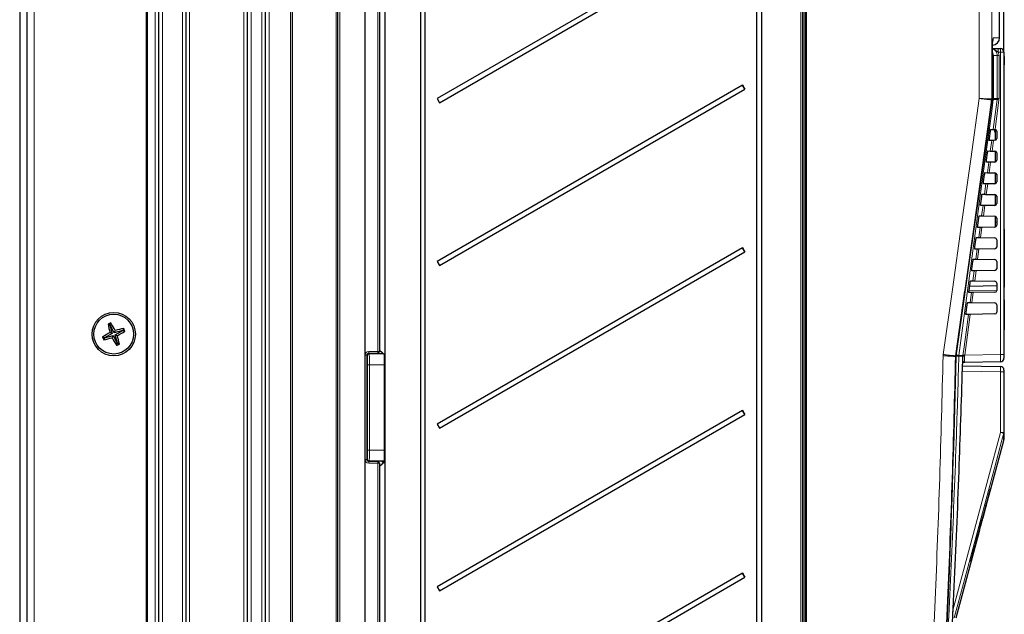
# Model space of a CAD drawing. Header units: millimetres. Extents: x 5 to 418, y 2 to 292.
# Tile 42 of 49: x 174 to 265, y 169 to 224. Entities that reach past the tile are written whole.
import ezdxf

# ---------------------------------------------------------------- set-up
doc = ezdxf.new("R2010")
doc.units = ezdxf.units.MM
doc.layers.add('SLD-0', color=7, linetype='Continuous')
doc.styles.add('SLDTEXTSTYLE0', font='TXT', dxfattribs={"width": 0.605})
doc.dimstyles.new('SLDDIMSTYLE0', dxfattribs={"dimtxt": 4.10931, "dimasz": 3.302, "dimexe": 0, "dimexo": 0.0625, "dimgap": 1.027327, "dimtad": 1, "dimlfac": 3, "dimrnd": 1e-09, "dimzin": 12, "dimdsep": 46, "dimtxsty": 'SLDTEXTSTYLE0', "dimsah": 1, "dimcen": 0.09, "dimadec": 0, "dimazin": 3, "dimtfac": 1, "dimtofl": 0, "dimtmove": 0, "dimatfit": 3, "dimfxl": 1, "dimfrac": 2, "dimtolj": 1, "dimtzin": 12, "dimarcsym": 0})

# ---------------------------------------------------------------- blocks, each defined once
blk = doc.blocks.new('_D_2')
at = {"layer": 'SLD-0', "color": 7}
for p, q in [((174.067, 250.884), (174.067, 265.083)), ((264.801, 220.818), (264.801, 265.083)), ((174.067, 264.083), (264.801, 264.083))]:
    blk.add_line(p, q, dxfattribs=at)
for points in [[(174.067, 264.083), (177.369, 263.575), (177.369, 264.591)], [(264.801, 264.083), (261.499, 264.591), (261.499, 263.575)]]:
    blk.add_solid(points, dxfattribs=at)
at = {"layer": 'SLD-0', "color": 7, "insert": (212.378, 269.54), "char_height": 4.2333, "attachment_point": 1, "style": 'SLDTEXTSTYLE0'}
blk.add_mtext('272,2', dxfattribs=at)

msp = doc.modelspace()

# ---------------------------------------------------------------- linework, layer by layer
at = {"color": 7, "linetype": 'Continuous', "lineweight": 18}
for p, q in [((175.4007, 125.8844), (175.4007, 250.8844)), ((203.5645, 243.8177), (203.5645, 133.151)), ((205.8978, 133.151), (205.8978, 243.8177)), ((205.9036, 243.8177), (205.9036, 133.151)), ((246.3993, 243.1513), (246.3993, 143.8176)), ((246.5013, 143.8176), (246.5013, 243.1513)), ((262.5275, 216.5327), (262.5275, 242.8669)), ((263.6713, 242.8669), (263.6713, 216.4978)), ((185.834, 238.8177), (185.834, 157.151)), ((186.5674, 157.151), (186.5674, 238.8177)), ((187.234, 157.151), (187.234, 238.8177)), ((189.0674, 157.151), (189.0674, 238.8177)), ((189.734, 157.151), (189.734, 238.8177)), ((194.734, 157.151), (194.734, 238.8177)), ((195.4007, 157.151), (195.4007, 238.8177)), ((196.4007, 157.151), (196.4007, 238.8177)), ((197.0674, 157.151), (197.0674, 238.8177)), ((199.2311, 238.8177), (199.2311, 157.8904)), ((203.2369, 157.8204), (203.2369, 238.8177)), ((246.0704, 142.8148), (246.0704, 239.359)), ((207.0703, 193.2211), (207.0703, 231.4976)), ((263.733, 216.4978), (263.733, 220.7803)), ((264.4732, 220.8177), (264.2798, 220.8177)), ((264.4732, 192.9282), (264.4732, 220.8177)), ((264.4732, 220.8177), (264.8007, 220.8177)), ((263.8251, 220.4844), (263.7343, 220.4844)), ((263.8251, 220.4844), (263.8251, 216.5288)), ((264.1857, 220.4844), (263.8251, 220.4844)), ((264.1857, 216.5288), (264.1857, 220.4844)), ((264.3494, 220.4844), (264.1857, 220.4844)), ((264.3494, 220.4844), (264.3494, 216.5288)), ((263.6649, 216.405), (263.6648, 216.405)), ((263.7265, 216.405), (263.6649, 216.405)), ((263.6713, 216.4978), (263.6713, 216.4978)), ((263.6713, 216.4978), (263.733, 216.4978)), ((263.7278, 216.4049), (263.7265, 216.405)), ((263.733, 216.4978), (263.7343, 216.4978)), ((263.8251, 216.5288), (263.7343, 216.5288)), ((263.8114, 213.69), (264.1798, 216.4404)), ((264.1798, 216.4404), (263.8192, 216.4404)), ((263.8251, 216.5288), (264.1857, 216.5288)), ((264.342, 216.4183), (263.9762, 213.687)), ((264.1798, 216.4404), (264.1857, 216.5288)), ((264.3494, 216.5288), (264.1857, 216.5288)), ((264.3494, 216.5288), (264.342, 216.4183)), ((263.5441, 211.6947), (263.6756, 212.6764)), ((263.8412, 212.6793), (263.7089, 211.6918)), ((263.2769, 209.6993), (263.4071, 210.6717)), ((263.5727, 210.6746), (263.4416, 209.6965)), ((263.0096, 207.704), (263.1386, 208.667)), ((263.3041, 208.6699), (263.1744, 207.7011)), ((262.7423, 205.7087), (262.87, 206.6623)), ((263.0356, 206.6652), (262.9071, 205.7058)), ((264.0007, 205.151), (264.134, 205.151)), ((262.475, 203.7133), (262.6015, 204.6576)), ((262.767, 204.6605), (262.6398, 203.7104)), ((264.834, 204.151), (264.8007, 204.151)), ((262.2077, 201.718), (262.333, 202.6529)), ((262.4985, 202.6558), (262.3725, 201.7151)), ((261.9404, 199.7227), (262.0644, 200.6482)), ((262.23, 200.6511), (262.1052, 199.7198)), ((261.5812, 198.8145), (264.134, 198.8499)), ((264.834, 199.4844), (264.8007, 199.4844)), ((261.6732, 197.7273), (261.7959, 198.6436)), ((261.9614, 198.6464), (261.8379, 197.7244)), ((264.834, 197.8074), (264.8007, 197.8074)), ((261.6929, 196.6418), (261.1878, 192.8709)), ((264.834, 195.2094), (264.8007, 195.2094)), ((205.9065, 183.2472), (205.9065, 192.8882)), ((206.0702, 192.8882), (205.9065, 192.8882)), ((206.0702, 192.8882), (206.0702, 183.2472)), ((206.0806, 192.8778), (206.0702, 192.8882)), ((206.1235, 192.8349), (206.0893, 192.8691)), ((206.2253, 193.045), (206.2253, 193.0311)), ((207.0674, 193.0545), (206.237, 193.0547)), ((206.237, 193.0547), (206.2455, 193.0462)), ((206.2399, 193.2214), (207.0703, 193.2211)), ((206.2575, 193.0342), (206.2902, 193.0015)), ((206.2902, 193.0015), (207.604, 193.0015)), ((207.0674, 193.047), (207.0674, 193.0545)), ((207.234, 193.2211), (207.0703, 193.2211)), ((259.1906, 192.8103), (259.2017, 192.9469)), ((260.3333, 192.7453), (260.3332, 192.7453)), ((260.4024, 192.7453), (260.3333, 192.7453)), ((260.3396, 192.8233), (260.3396, 192.8233)), ((260.3396, 192.8233), (260.4087, 192.8233)), ((260.4087, 192.8233), (260.4088, 192.8233)), ((260.6426, 192.7825), (260.6483, 192.8526)), ((261.0147, 192.7825), (260.6426, 192.7825)), ((260.6483, 192.8526), (261.0202, 192.8526)), ((261.0147, 192.7825), (261.0202, 192.8526)), ((261.0202, 192.8526), (261.0256, 192.893)), ((261.1823, 192.8386), (261.178, 192.7965)), ((261.1878, 192.8709), (261.1823, 192.8386)), ((261.1878, 192.8709), (264.4732, 192.9282)), ((264.8007, 192.9282), (264.4732, 192.9282)), ((206.1378, 184.1337), (206.1378, 192.0017)), ((206.1378, 192.0017), (206.3045, 192.0017)), ((206.3045, 192.0017), (207.6636, 192.0017)), ((206.3045, 192.0017), (206.3045, 184.1337)), ((207.734, 192.0017), (207.6636, 192.0017)), ((207.6636, 184.1337), (207.6636, 192.0017)), ((264.4732, 191.3397), (260.969, 191.4008)), ((264.4732, 185.7647), (264.4732, 191.3397)), ((264.8007, 191.3397), (264.4732, 191.3397)), ((264.4732, 185.7647), (264.8007, 185.7647)), ((206.1378, 184.1337), (206.3045, 184.1337)), ((206.3045, 184.1337), (207.6636, 184.1337)), ((207.734, 184.1337), (207.6636, 184.1337)), ((206.0702, 183.2472), (205.9065, 183.2472)), ((206.0702, 183.2472), (206.0806, 183.2576)), ((206.0893, 183.2663), (206.1235, 183.3005)), ((206.2253, 183.1043), (206.2253, 183.0904)), ((206.2455, 183.0892), (206.237, 183.0807)), ((206.237, 183.0807), (207.0674, 183.0809)), ((207.0703, 182.9143), (206.2399, 182.914)), ((206.2902, 183.1339), (206.2575, 183.1012)), ((206.2902, 183.1339), (207.6779, 183.1339)), ((207.0674, 183.0809), (207.0674, 183.0884)), ((207.0703, 144.6378), (207.0703, 182.9143)), ((207.234, 182.9143), (207.0703, 182.9143)), ((207.7064, 183.1054), (207.6779, 183.1339))]:
    msp.add_line(p, q, dxfattribs=at)
at = {"color": 7, "linetype": 'Continuous', "lineweight": 25}
for p, q in [((174.0674, 250.2177), (174.0674, 126.551)), ((174.734, 250.2177), (174.734, 126.551)), ((203.4007, 133.151), (203.4007, 243.8177)), ((246.5674, 243.1455), (246.5674, 143.8235)), ((264.3946, 222.1241), (264.3946, 242.8547)), ((185.734, 238.8844), (185.734, 157.051)), ((186.9007, 157.151), (186.9007, 238.8177)), ((189.4007, 157.151), (189.4007, 238.8177)), ((195.0674, 157.151), (195.0674, 238.8177)), ((196.734, 157.151), (196.734, 238.8177)), ((199.0674, 157.8904), (199.0674, 238.8177)), ((246.234, 239.359), (246.234, 142.8148)), ((207.734, 238.0845), (207.734, 132.9844)), ((211.0091, 238.3177), (211.0091, 138.3177)), ((211.45, 138.3177), (211.45, 238.3177)), ((242.0091, 144.9844), (242.0091, 238.3177)), ((242.45, 238.3177), (242.45, 144.9844)), ((240.6927, 232.7772), (212.5498, 216.5263)), ((212.7665, 216.151), (240.9093, 232.4019)), ((207.234, 231.4976), (207.234, 193.2211)), ((263.7343, 220.7803), (263.733, 220.7803)), ((263.7343, 216.4978), (263.7343, 220.7803)), ((264.2739, 221.151), (264.4674, 221.151)), ((264.8007, 220.8177), (264.8007, 192.9282)), ((264.834, 220.4164), (264.8007, 220.4164)), ((264.834, 220.0498), (264.8007, 220.0498)), ((264.834, 220.0164), (264.8007, 220.0164)), ((264.834, 220.4164), (264.834, 220.0498)), ((264.834, 220.0164), (264.834, 220.0498)), ((264.834, 220.0164), (264.834, 219.6498)), ((264.834, 219.6498), (264.8007, 219.6498)), ((264.834, 219.6482), (264.8007, 219.6482)), ((264.834, 219.6436), (264.8007, 219.6436)), ((240.6927, 217.7772), (212.5498, 201.5263)), ((212.7665, 201.151), (240.9093, 217.4019)), ((240.9093, 217.4019), (240.6927, 217.7772)), ((212.5498, 216.5263), (212.7665, 216.151)), ((263.4631, 212.851), (263.5525, 213.5177)), ((263.5849, 213.694), (263.8114, 213.69)), ((263.9257, 213.4787), (264.0007, 213.4787)), ((263.934, 213.6879), (263.934, 213.6512)), ((263.934, 213.6512), (264.0007, 213.6512)), ((263.934, 213.6512), (263.934, 213.6149)), ((263.934, 213.6149), (263.934, 213.5893)), ((263.934, 213.6149), (264.0007, 213.6149)), ((263.934, 213.5893), (264.0007, 213.5893)), ((263.934, 213.4815), (264.0007, 213.4815)), ((263.934, 213.4815), (263.934, 213.4814)), ((263.9703, 213.6872), (263.9762, 213.687)), ((264.0007, 213.6839), (264.0007, 212.6848)), ((264.134, 213.5206), (264.134, 212.8481)), ((263.6756, 212.6764), (263.4481, 212.6724)), ((263.8295, 212.6791), (263.8412, 212.6793)), ((263.9703, 212.6815), (263.8412, 212.6793)), ((263.1949, 210.851), (263.2843, 211.5177)), ((263.3176, 211.6986), (263.5441, 211.6947)), ((263.7089, 211.6918), (263.6973, 211.692)), ((263.7089, 211.6918), (263.9703, 211.6872)), ((264.0007, 211.6839), (264.0007, 210.6848)), ((264.134, 211.5206), (264.134, 210.8481)), ((263.4071, 210.6717), (263.1795, 210.6677)), ((263.561, 210.6744), (263.5727, 210.6746)), ((263.9703, 210.6815), (263.5727, 210.6746)), ((263.0503, 209.7033), (263.2769, 209.6993)), ((263.4416, 209.6965), (263.43, 209.6967)), ((263.4416, 209.6965), (263.9703, 209.6872)), ((264.0007, 209.6839), (264.0007, 208.6848)), ((262.9267, 208.851), (263.0161, 209.5177)), ((264.134, 209.5206), (264.134, 208.8481)), ((263.1386, 208.667), (262.9109, 208.663)), ((263.2925, 208.6697), (263.3041, 208.6699)), ((263.9703, 208.6815), (263.3041, 208.6699)), ((262.6586, 206.851), (262.748, 207.5177)), ((262.783, 207.7079), (263.0096, 207.704)), ((263.1744, 207.7011), (263.1627, 207.7013)), ((263.1744, 207.7011), (263.9703, 207.6872)), ((264.0007, 207.6839), (264.0007, 206.6848)), ((264.134, 207.5206), (264.134, 206.8481)), ((262.87, 206.6623), (262.6424, 206.6583)), ((263.0239, 206.665), (263.0356, 206.6652)), ((263.9703, 206.6815), (263.0356, 206.6652)), ((262.3904, 204.851), (262.4798, 205.5177)), ((262.5157, 205.7126), (262.7423, 205.7087)), ((262.9071, 205.7058), (262.8955, 205.706)), ((262.9071, 205.7058), (263.9703, 205.6872)), ((264.0007, 205.6839), (264.0007, 205.151)), ((264.0007, 205.151), (264.0007, 204.6848)), ((264.134, 205.5206), (264.134, 204.8481)), ((262.6015, 204.6576), (262.3738, 204.6536)), ((262.7554, 204.6603), (262.767, 204.6605)), ((263.9703, 204.6815), (262.767, 204.6605)), ((264.834, 204.4844), (264.8007, 204.4844)), ((264.834, 204.4844), (264.834, 204.151)), ((262.1222, 202.851), (262.2116, 203.5177)), ((262.2484, 203.7173), (262.475, 203.7133)), ((262.6398, 203.7104), (262.6282, 203.7107)), ((262.6398, 203.7104), (263.9703, 203.6872)), ((264.134, 203.5206), (264.134, 202.8481)), ((264.834, 204.151), (264.834, 199.4844)), ((240.6927, 202.7772), (212.5498, 186.5263)), ((240.9093, 202.4019), (240.6927, 202.7772)), ((262.333, 202.6529), (262.1052, 202.649)), ((262.4868, 202.6556), (262.4985, 202.6558)), ((263.9703, 202.6815), (262.4985, 202.6558)), ((212.5498, 201.5263), (212.7665, 201.151)), ((212.7665, 186.151), (240.9093, 202.4019)), ((261.854, 200.851), (261.9434, 201.5177)), ((261.9811, 201.7219), (262.2077, 201.718)), ((262.3725, 201.7151), (262.3609, 201.7153)), ((262.3725, 201.7151), (263.9703, 201.6872)), ((264.134, 201.5206), (264.134, 200.8481)), ((262.0644, 200.6482), (261.8367, 200.6443)), ((262.2183, 200.6509), (262.23, 200.6511)), ((263.9703, 200.6815), (262.23, 200.6511)), ((261.7137, 199.7266), (261.9404, 199.7227)), ((262.1052, 199.7198), (262.0936, 199.72)), ((262.1052, 199.7198), (263.9703, 199.6872)), ((261.5858, 198.851), (261.6752, 199.5177)), ((264.134, 199.2558), (261.6343, 199.2121)), ((264.134, 199.5206), (264.134, 198.8481)), ((264.834, 199.151), (264.8007, 199.151)), ((264.834, 199.4844), (264.834, 199.151)), ((261.7959, 198.6436), (261.5681, 198.6396)), ((263.9703, 198.6815), (261.9614, 198.6464)), ((264.834, 197.9658), (264.834, 197.8074)), ((261.3176, 196.851), (261.407, 197.5177)), ((261.4464, 197.7313), (261.6732, 197.7273)), ((261.8379, 197.7244), (263.9703, 197.6872)), ((264.134, 197.5206), (264.134, 196.8481)), ((264.834, 197.8074), (264.834, 195.2094)), ((261.5274, 196.6389), (261.2995, 196.6349)), ((263.9703, 196.6815), (261.6929, 196.6418)), ((182.386, 195.6553), (182.2104, 195.7424)), ((182.404, 195.6626), (182.386, 195.6553)), ((182.386, 195.6553), (182.5995, 194.8749)), ((182.404, 195.6626), (182.4702, 195.8472)), ((182.7913, 194.9522), (182.404, 195.6626)), ((183.5717, 195.1657), (182.7913, 194.9522)), ((182.7913, 194.9522), (182.8776, 195.155)), ((183.5717, 195.1657), (183.6588, 195.3414)), ((183.5789, 195.1477), (183.5717, 195.1657)), ((264.834, 194.7344), (264.834, 195.2094)), ((181.8891, 194.4877), (181.7046, 194.5539)), ((181.8964, 194.4697), (181.8093, 194.294)), ((182.5995, 194.8749), (181.8891, 194.4877)), ((181.8891, 194.4877), (181.8964, 194.4697)), ((181.8964, 194.4697), (182.6768, 194.6832)), ((182.5995, 194.8749), (182.3967, 194.9612)), ((182.6768, 194.6832), (182.5905, 194.4804)), ((182.6768, 194.6832), (183.0641, 193.9728)), ((182.8685, 194.7605), (183.5789, 195.1477)), ((182.8685, 194.7605), (183.0714, 194.6742)), ((183.0821, 193.9801), (182.8685, 194.7605)), ((183.5789, 195.1477), (183.7635, 195.0815)), ((264.834, 194.7344), (264.8007, 194.7344)), ((264.834, 194.4677), (264.8007, 194.4677)), ((264.834, 193.7344), (264.834, 194.4677)), ((183.0641, 193.9728), (182.9979, 193.7882)), ((183.0641, 193.9728), (183.0821, 193.9801)), ((183.0821, 193.9801), (183.2577, 193.893)), ((264.834, 193.7344), (264.8007, 193.7344)), ((264.834, 193.725), (264.8007, 193.725)), ((206.0893, 192.8691), (206.0893, 192.9281)), ((206.2455, 193.0462), (207.0674, 193.047)), ((206.2575, 193.0342), (207.4283, 193.0332)), ((207.734, 192.8924), (207.234, 193.3119)), ((207.234, 193.2211), (207.234, 193.2166)), ((260.4024, 192.7453), (260.4024, 192.7453)), ((260.4088, 192.8233), (260.4044, 192.8234)), ((264.8007, 192.9282), (264.8007, 192.595)), ((260.9858, 191.9005), (264.4732, 191.8396)), ((264.4732, 192.2617), (261.1845, 192.2043)), ((264.8007, 191.5063), (264.8007, 191.3397)), ((264.8007, 191.3397), (264.8007, 185.7647)), ((240.6927, 187.7772), (212.5498, 171.5263)), ((212.7665, 171.151), (240.9093, 187.4019)), ((240.9093, 187.4019), (240.6927, 187.7772)), ((212.5498, 186.5263), (212.7665, 186.151)), ((263.5944, 180.5533), (264.7895, 185.0135)), ((206.0893, 183.2107), (206.0893, 183.2663)), ((207.0674, 183.0884), (206.2455, 183.0892)), ((207.4283, 183.1022), (206.2575, 183.1012)), ((207.234, 182.6568), (207.734, 183.0763)), ((207.234, 182.9188), (207.234, 182.9143)), ((207.234, 182.9143), (207.234, 144.6378)), ((263.2878, 179.4421), (263.5831, 180.5533)), ((263.5944, 180.5533), (263.5641, 180.5533)), ((262.8844, 177.9037), (263.2966, 179.4421)), ((263.2618, 179.4421), (263.2895, 179.4421)), ((263.2895, 179.4421), (263.2966, 179.4421)), ((262.8426, 177.9037), (262.874, 177.9037)), ((262.8844, 177.9037), (262.874, 177.9037)), ((262.5997, 177.0136), (262.6361, 177.0136)), ((260.4093, 168.6666), (262.5867, 176.7926)), ((262.5394, 176.7926), (262.5735, 176.7926)), ((262.5735, 176.7926), (262.5867, 176.7926)), ((261.7449, 173.8866), (261.786, 173.8866)), ((240.6927, 172.7772), (212.5498, 156.5263)), ((240.9093, 172.4019), (240.6927, 172.7772)), ((212.7665, 156.151), (240.9093, 172.4019)), ((212.5498, 171.5263), (212.7665, 171.151))]:
    msp.add_line(p, q, dxfattribs=at)
at = {"color": 7, "linetype": 'Continuous', "lineweight": 18, "flags": 128}
for points in [[(259.2017, 192.9469), (260.0473, 198.9433), (260.8928, 204.9398), (261.7384, 210.9363), (262.5275, 216.5327)], [(263.6649, 216.405), (263.3456, 214.1407), (262.0424, 204.8988), (261.1883, 198.8417), (261.1797, 198.781), (260.3396, 192.8233)], [(260.4088, 192.8233), (260.5891, 194.1048), (261.3321, 199.3861), (262.5325, 207.9186), (263.3324, 213.6041), (263.7265, 216.405)], [(263.8192, 216.4404), (263.6416, 215.1189), (262.9311, 209.8333), (260.6483, 192.8526)], [(261.0256, 192.893), (261.0698, 193.2234), (261.2469, 194.5449), (261.5274, 196.6389)], [(260.0461, 169.2627), (262.1972, 177.2807), (264.4732, 185.7647)], [(264.7892, 185.6784), (264.6164, 185.0345), (263.9255, 182.4589), (261.1616, 172.1567), (260.2253, 168.6666)], [(207.734, 183.1436), (207.7104, 183.1371), (207.6779, 183.1339)]]:
    msp.add_lwpolyline(points, dxfattribs=at)
at = {"color": 7, "linetype": 'Continuous', "lineweight": 25, "flags": 128}
msp.add_lwpolyline([(260.41, 192.8226), (260.8064, 195.6405), (263.7278, 216.4049)], dxfattribs=at)
at = {"color": 7, "linetype": 'Continuous', "lineweight": 25}
for radius in [2, 1.8333]:
    msp.add_circle((182.734, 194.8177), radius, dxfattribs=at)
for centre, radius, start, end in [((263.7279, 222.125), 0.6667, 271.000002, 0.691425), ((264.4674, 220.8177), 0.3333, 0, 90), ((256.0942, 226.4177), 17.6597, 209.293054, 210.698955), ((263.0676, 216.4978), 0.6667, 351.991614, 0), ((263.9674, 213.5206), 0.1667, 0, 86.968828), ((263.9674, 212.8481), 0.1667, 271, 0), ((263.9674, 211.5206), 0.1667, 0, 89), ((263.9674, 210.8481), 0.1667, 271, 0), ((263.9674, 209.5206), 0.1667, 0, 89), ((263.9674, 208.8481), 0.1667, 271, 0), ((263.9674, 207.5206), 0.1667, 0, 89), ((263.9674, 206.8481), 0.1667, 271, 0), ((263.9674, 205.5206), 0.1667, 0, 89), ((263.9674, 204.8481), 0.1667, 271, 0), ((263.9674, 203.5206), 0.1667, 0, 89), ((256.0942, 211.4177), 17.6597, 209.293054, 210.698955), ((263.9674, 202.8481), 0.1667, 271, 0), ((263.9674, 201.5206), 0.1667, 0, 89), ((263.9674, 200.8481), 0.1667, 271, 0), ((263.9674, 199.5206), 0.1667, 0, 89), ((263.9674, 198.8481), 0.1667, 271, 0), ((263.9674, 197.5206), 0.1667, 0, 89), ((263.9674, 196.8481), 0.1667, 271, 0), ((189.6223, 177.7248), 19.4826, 111.536843, 112.360715), ((200.3385, 199.6541), 18.5453, 192.176512, 194.657965), ((166.6952, 186.0963), 18.5453, 29.239593, 31.721045), ((187.5704, 177.2133), 18.5453, 102.176512, 104.657965), ((165.6411, 187.9295), 19.4826, 21.536843, 22.360715), ((191.4554, 178.7789), 18.5453, 119.239593, 121.721045), ((199.827, 201.7059), 19.4826, 201.536843, 202.360715), ((177.8976, 212.4221), 18.5453, 282.176512, 284.657965), ((198.7729, 203.5391), 18.5453, 209.239593, 211.721045), ((174.0127, 210.8565), 18.5453, 299.239593, 301.721045), ((165.1296, 189.9813), 18.5453, 12.176512, 14.657965), ((175.8458, 211.9106), 19.4826, 291.536843, 292.360715), ((261.0702, 192.7304), 0.668, 172.001044, 178.718493), ((264.4674, 192.595), 0.3333, 271, 0), ((264.4674, 191.5063), 0.3333, 0, 89), ((256.0942, 196.4177), 17.6597, 209.293054, 210.698955), ((256.0942, 181.4177), 17.6597, 209.293054, 210.698955)]:
    msp.add_arc(centre, radius, start, end, dxfattribs=at)
at = {"color": 7, "linetype": 'Continuous', "lineweight": 18}
for centre, radius, start, end in [((263.1469, 222.1148), 0.6676, 337.377845, 0.005653), ((263.1576, 220.4844), 0.6675, 359.997283, 28.671251), ((259.5005, 220.901), 4.78, 359.001369, 2.998326), ((259.6939, 220.901), 4.78, 359.001369, 2.998326), ((263.0032, 216.498), 0.6681, 351.99588, 359.977913), ((263.0032, 216.4978), 0.6681, 352.017367, 0.000101), ((263.065, 216.4978), 0.668, 352.014426, 0.000093), ((263.4302, 214.264), 2.2109, 79.864751, 82.131287), ((263.1574, 216.5288), 0.6677, 352.391247, 0.000043), ((266.8186, 235.1974), 18.9417, 261.992152, 262.487305), ((206.2902, 192.8348), 0.1667, 90.020437, 179.979563), ((203.7521, 193.1814), 2.4881, 357.08066, 0.91934), ((204.5825, 193.1812), 2.4881, 357.08066, 0.91934), ((207.0674, 193.2211), 0.1667, 269.995637, 359.995636), ((261.0012, 192.7302), 0.6681, 171.992411, 178.706424), ((261.0013, 192.7305), 0.6681, 172.017453, 178.73211), ((261.0702, 192.7305), 0.668, 172.014164, 178.731579), ((259.4169, 156.3193), 36.4837, 88.074846, 88.448228), ((259.4748, 185.7425), 7.2064, 80.628214, 82.412918), ((261.1306, 192.3896), 0.4096, 83.360958, 106.441355), ((261.0183, 191.8895), 0.9631, 80.199666, 89.887917), ((263.667, 211.6697), 18.9616, 261.99229, 262.486916), ((260.9325, 192.3473), 0.1499, 297.766201, 327.942017), ((259.5083, 166.9595), 19.4495, 74.245502, 75.210382), ((264.4726, 185.7647), 0.3281, 344.751835, 359.998279), ((206.2902, 183.3006), 0.1667, 180.020437, 269.979563), ((203.7521, 182.954), 2.4881, 359.08066, 2.91934), ((204.5825, 182.9542), 2.4881, 359.08066, 2.91934), ((207.0674, 182.9143), 0.1667, 0.004364, 90.004363)]:
    msp.add_arc(centre, radius, start, end, dxfattribs=at)
for centre, major_axis, ratio, start_param, end_param in [((206.24, 192.888), (0.2837, -0.1754), 0.999319, 2.1244316, 3.6949233), ((206.2371, 192.888), (0.1382, -0.0936), 0.9983616, 2.1659046, 3.7363963), ((206.1233, 192.0017), (0, 0.8333), 0.0174551, 4.712389, 6.265732), ((206.2899, 192.0017), (0, 1), 0.0145459, 4.712389, 6.265732), ((207.7151, 192.8633), (-0.0966, 0.3191), 0.9989017, 0.4755883, 0.7426122), ((207.6782, 192.0017), (0, 1), 0.0145459, 0.3431161, 1.5707963), ((264.4674, 192.9283), (-0.0058, 0.6667), 0.0087242, 3.1416688, 4.7121605), ((264.4674, 191.3396), (0.0058, 0.5), 0.0116328, 4.7126259, 6.2831176), ((206.1233, 184.1337), (0, 0.8333), 0.0174551, 3.1590459, 4.712389), ((206.2899, 184.1337), (0, 1), 0.0145459, 3.1590459, 4.712389), ((207.6782, 184.1337), (0, 1), 0.0145459, 1.5707963, 3.1241394), ((206.24, 183.2474), (0.2837, 0.1754), 0.999319, 2.588262, 4.1587537), ((206.2371, 183.2474), (0.1382, 0.0936), 0.9983616, 2.546789, 4.1172807), ((207.7151, 183.2721), (0.0966, 0.3191), 0.9989017, 2.3989805, 3.0706551)]:
    msp.add_ellipse(centre, major_axis=major_axis, ratio=ratio, start_param=start_param, end_param=end_param, dxfattribs=at)
at = {"color": 7, "linetype": 'Continuous', "lineweight": 25}
for centre, major_axis, ratio, start_param, end_param in [((206.2455, 192.8795), (0.0483, 0.1596), 0.9989017, 0.2944934, 0.4159124), ((206.2575, 192.8675), (0.1493, -0.0747), 0.9984763, 2.0343096, 2.2281894), ((207.0674, 193.2136), (0.1078, 0.1273), 0.9990731, 3.8447172, 3.8970771), ((207.0674, 193.2166), (0, 0.1696), 0.9826973, 3.1939525, 4.712389), ((206.2575, 183.2679), (0.1493, 0.0747), 0.9984763, 4.0549959, 4.2488757), ((206.2455, 183.2559), (-0.0483, 0.1596), 0.9989017, 2.7256803, 2.8470992), ((207.0674, 182.9218), (-0.1078, 0.1273), 0.9990731, 5.5277009, 5.5800607), ((207.0674, 182.9188), (0, 0.1696), 0.9826973, 4.712389, 6.2308254), ((-35.1993, 11843.1756), (0, 12199.5212), 0.0834692, 3.4375045, 3.4393727), ((-35.1993, 11208.089), (0, 11568.4016), 0.0854681, 3.4478278, 3.4482687), ((-35.1993, 12046.394), (0, 12407.6095), 0.0823932, 3.4363486, 3.4371537)]:
    msp.add_ellipse(centre, major_axis=major_axis, ratio=ratio, start_param=start_param, end_param=end_param, dxfattribs=at)
at = {"color": 7, "linetype": 'Continuous', "lineweight": 18}
for points, knots in [([(263.733, 220.7803), (263.7339, 220.9302), (263.7358, 221.2301), (263.7502, 221.6298), (263.7711, 221.9317), (263.7939, 222.0918), (263.8087, 222.1083), (263.8145, 222.1149)], [0, 0, 0, 0, 0.2143773, 0.4288365, 0.6436168, 0.8587325, 1, 1, 1, 1]), ([(263.8145, 222.1149), (263.9464, 222.1172), (264.2104, 222.1218), (264.3986, 222.125), (264.3601, 222.1244), (264.3469, 222.1241)], [0, 0, 0, 0, 0.3963849, 0.7929847, 1, 1, 1, 1]), ([(264.1857, 220.4844), (264.1784, 220.5594), (264.1638, 220.7095), (264.0481, 220.9067), (263.9012, 221.0482), (263.7836, 221.089), (263.7371, 221.1051)], [0, 0, 0, 0, 0.2734707, 0.5469764, 0.8207023, 1, 1, 1, 1]), ([(264.2798, 220.8177), (264.2372, 220.8439), (264.1269, 220.912), (263.9636, 221.0387), (263.8131, 221.0883), (263.7373, 221.1132)], [0, 0, 0, 0, 0.2376451, 0.6161219, 1, 1, 1, 1]), ([(264.2798, 220.8177), (264.2877, 220.7986), (264.3314, 220.6932), (264.3413, 220.5783), (264.3494, 220.4844)], [0, 0, 0, 0, 0.181685, 1, 1, 1, 1]), ([(263.6648, 216.405), (263.6435, 216.4076), (263.6009, 216.4128), (263.3792, 216.438), (263.069, 216.4727), (262.7698, 216.5059), (262.5864, 216.5262), (262.5323, 216.5322), (262.5275, 216.5327)], [0, 0, 0, 0, 0.2263011, 0.4524796, 0.6788062, 0.9055524, 0.9916511, 1, 1, 1, 1]), ([(262.5275, 216.5327), (262.5323, 216.5326), (262.5867, 216.531), (262.7712, 216.5254), (263.0721, 216.5163), (263.384, 216.5068), (263.607, 216.4999), (263.6499, 216.4985), (263.6713, 216.4978)], [0, 0, 0, 0, 0.0083489, 0.0944476, 0.3211938, 0.5475204, 0.7736989, 1, 1, 1, 1]), ([(256.9847, 144.0053), (257.0706, 145.2863), (257.4076, 150.3093), (257.9252, 159.0793), (258.4715, 170.3178), (258.9063, 181.5618), (259.0959, 189.0607), (259.1906, 192.8103)], [0, 0, 0, 0, 0.07883163, 0.30911085, 0.53941582, 0.76969503, 1, 1, 1, 1]), ([(260.3332, 192.7453), (260.2384, 188.9985), (260.0488, 181.5045), (259.6139, 170.2617), (259.0674, 159.0171), (258.5492, 150.2374), (258.2118, 145.2085), (258.1257, 143.9262)], [0, 0, 0, 0, 0.230063, 0.4601517, 0.6906156, 0.9211052, 1, 1, 1, 1]), ([(260.6426, 192.7825), (260.6302, 192.3382), (260.5682, 190.1168), (260.2737, 180.7878), (259.6991, 167.478), (258.9647, 155.9583), (258.6827, 151.5358)], [0, 0, 0, 0, 0.03228756, 0.16143818, 0.67806661, 1, 1, 1, 1]), ([(259.1906, 192.8103), (259.3311, 192.8072), (259.6002, 192.8012), (259.8203, 192.7963), (259.9256, 192.7939)], [0, 0, 0, 0, 0.5216905, 1, 1, 1, 1]), ([(259.2017, 192.9469), (259.3409, 192.9272), (259.6075, 192.8895), (259.8255, 192.8584), (259.9297, 192.8435)], [0, 0, 0, 0, 0.5219047, 1, 1, 1, 1]), ([(259.9256, 192.7939), (259.9257, 192.7977), (259.926, 192.806), (259.9269, 192.8188), (259.9281, 192.8315), (259.9292, 192.8398), (259.9297, 192.8435)], [0, 0, 0, 0, 0.2273798, 0.4999743, 0.7723051, 1, 1, 1, 1]), ([(260.3332, 192.7453), (260.3117, 192.7481), (260.2686, 192.7535), (260.0932, 192.7743), (259.9616, 192.7897), (259.9256, 192.7939)], [0, 0, 0, 0, 0.4204437, 0.8411371, 1, 1, 1, 1]), ([(259.9297, 192.8435), (259.9659, 192.8418), (260.0982, 192.8354), (260.2746, 192.8267), (260.3179, 192.8245), (260.3396, 192.8233)], [0, 0, 0, 0, 0.1588056, 0.5795279, 1, 1, 1, 1]), ([(261.178, 192.7965), (261.1759, 192.7229), (261.1716, 192.5758), (261.1706, 192.3902), (261.1737, 192.259), (261.1793, 192.2085), (261.1834, 192.2051), (261.1845, 192.2043)], [0, 0, 0, 0, 0.2308041, 0.461566, 0.6921519, 0.9228561, 1, 1, 1, 1]), ([(261.0088, 192.3008), (261.0109, 192.3021), (261.019, 192.3074), (261.0422, 192.2847), (261.0595, 192.2678)], [0, 0, 0, 0, 0.2492605, 1, 1, 1, 1]), ([(261.0595, 192.2678), (261.0781, 192.2508), (261.1129, 192.2189), (261.1554, 192.2056), (261.1781, 192.2043), (261.1828, 192.2043), (261.1841, 192.2043), (261.1845, 192.2043)], [0, 0, 0, 0, 0.4756077, 0.8917214, 0.9704577, 0.9926212, 1, 1, 1, 1])]:
    msp.add_open_spline(points, degree=3, knots=knots, dxfattribs=at)
at = {"color": 7, "linetype": 'Continuous', "lineweight": 25}
for points, knots in [([(263.7347, 220.7802), (263.735, 220.8825), (263.7356, 221.1056), (263.7441, 221.4254), (263.7569, 221.6924), (263.7702, 221.8598), (263.7801, 221.9298), (263.7802, 221.9297), (263.7743, 221.9005), (263.7626, 221.8707), (263.7585, 221.8605)], [0, 0, 0, 0, 0.1675878, 0.3655073, 0.5619172, 0.7270775, 0.8514336, 0.9258629, 0.9747065, 1, 1, 1, 1]), ([(263.7382, 221.151), (263.7535, 221.151), (263.8309, 221.151), (264.0096, 221.151), (264.1893, 221.151), (264.2739, 221.151)], [0, 0, 0, 0, 0.11493272, 0.5832872, 1, 1, 1, 1]), ([(263.5525, 213.5177), (263.5536, 213.5255), (263.5573, 213.5532), (263.5643, 213.5997), (263.5727, 213.6484), (263.5797, 213.682), (263.5834, 213.6933), (263.5847, 213.6939), (263.5849, 213.694)], [0, 0, 0, 0, 0.0850535, 0.30199052, 0.51961151, 0.73676938, 0.95223374, 1, 1, 1, 1]), ([(263.8114, 213.69), (263.8139, 213.69), (263.8188, 213.6899), (263.8491, 213.6893), (263.8925, 213.6886), (263.9358, 213.6878), (263.9624, 213.6874), (263.9703, 213.6872)], [0, 0, 0, 0, 0.225254, 0.4504807, 0.6764687, 0.9039241, 1, 1, 1, 1]), ([(263.934, 213.583), (263.934, 213.5781), (263.934, 213.5582), (263.934, 213.5269), (263.934, 213.4943), (263.934, 213.4857), (263.934, 213.4815)], [0, 0, 0, 0, 0.1133479, 0.4582864, 0.7292816, 1, 1, 1, 1]), ([(263.4481, 212.6724), (263.4477, 212.6727), (263.4465, 212.6737), (263.4462, 212.6883), (263.4485, 212.7237), (263.4534, 212.7734), (263.4588, 212.8185), (263.4623, 212.8446), (263.4631, 212.851)], [0, 0, 0, 0, 0.08198317, 0.29414664, 0.50565107, 0.71755185, 0.93103295, 1, 1, 1, 1]), ([(263.8412, 212.6793), (263.8221, 212.6789), (263.784, 212.6783), (263.7336, 212.6774), (263.6962, 212.6767), (263.6786, 212.6764), (263.6764, 212.6764), (263.6756, 212.6764)], [0, 0, 0, 0, 0.2249122, 0.4498651, 0.6736204, 0.8949376, 1, 1, 1, 1]), ([(263.2843, 211.5177), (263.2855, 211.526), (263.2894, 211.5548), (263.2966, 211.6027), (263.3052, 211.6526), (263.3124, 211.6868), (263.3161, 211.698), (263.3174, 211.6985), (263.3176, 211.6986)], [0, 0, 0, 0, 0.08853685, 0.30549419, 0.52312074, 0.74026227, 0.95569578, 1, 1, 1, 1]), ([(263.5441, 211.6947), (263.5466, 211.6946), (263.5515, 211.6945), (263.5818, 211.694), (263.6252, 211.6932), (263.6704, 211.6925), (263.699, 211.692), (263.7089, 211.6918)], [0, 0, 0, 0, 0.2200079, 0.4399891, 0.6607138, 0.8828719, 1, 1, 1, 1]), ([(263.1795, 210.6677), (263.1791, 210.668), (263.1779, 210.6692), (263.1776, 210.6844), (263.18, 210.7211), (263.1851, 210.7722), (263.1906, 210.8183), (263.1941, 210.8448), (263.1949, 210.851)], [0, 0, 0, 0, 0.0853594, 0.2975052, 0.5090059, 0.7209231, 0.9344343, 1, 1, 1, 1]), ([(263.5727, 210.6746), (263.5536, 210.6742), (263.5154, 210.6736), (263.4651, 210.6727), (263.4277, 210.672), (263.4101, 210.6717), (263.4078, 210.6717), (263.4071, 210.6717)], [0, 0, 0, 0, 0.2249182, 0.4498771, 0.6736383, 0.8949613, 1, 1, 1, 1]), ([(263.0161, 209.5177), (263.0173, 209.5266), (263.0214, 209.5564), (263.0289, 209.6058), (263.0376, 209.6567), (263.045, 209.6915), (263.0488, 209.7027), (263.0501, 209.7032), (263.0503, 209.7033)], [0, 0, 0, 0, 0.0918409, 0.3088174, 0.5264491, 0.7435751, 0.9589796, 1, 1, 1, 1]), ([(263.2769, 209.6993), (263.2793, 209.6993), (263.2842, 209.6992), (263.3145, 209.6987), (263.3579, 209.6979), (263.4031, 209.6971), (263.4318, 209.6966), (263.4416, 209.6965)], [0, 0, 0, 0, 0.2200138, 0.4400009, 0.6607316, 0.8828958, 1, 1, 1, 1]), ([(262.9109, 208.663), (262.9106, 208.6634), (262.9093, 208.6646), (262.909, 208.6806), (262.9115, 208.7185), (262.9167, 208.7711), (262.9224, 208.8181), (262.9259, 208.845), (262.9267, 208.851)], [0, 0, 0, 0, 0.0885636, 0.30069314, 0.51219071, 0.72412396, 0.93766393, 1, 1, 1, 1]), ([(263.3041, 208.6699), (263.285, 208.6695), (263.2469, 208.6689), (263.1965, 208.668), (263.1592, 208.6673), (263.1416, 208.667), (263.1393, 208.667), (263.1386, 208.667)], [0, 0, 0, 0, 0.2249241, 0.449889, 0.6736562, 0.8949851, 1, 1, 1, 1]), ([(262.748, 207.5177), (262.7492, 207.5271), (262.7535, 207.558), (262.7611, 207.6089), (262.7701, 207.6609), (262.7777, 207.6963), (262.7815, 207.7074), (262.7828, 207.7079), (262.783, 207.7079)], [0, 0, 0, 0, 0.0949792, 0.3119739, 0.5296104, 0.7467217, 0.9620986, 1, 1, 1, 1]), ([(263.0096, 207.704), (263.012, 207.704), (263.0169, 207.7039), (263.0472, 207.7033), (263.0907, 207.7026), (263.1359, 207.7018), (263.1645, 207.7013), (263.1744, 207.7011)], [0, 0, 0, 0, 0.2200197, 0.4400127, 0.6607494, 0.8829196, 1, 1, 1, 1]), ([(262.6424, 206.6583), (262.642, 206.6587), (262.6406, 206.66), (262.6403, 206.6768), (262.643, 206.7158), (262.6484, 206.77), (262.6542, 206.8179), (262.6578, 206.8451), (262.6586, 206.851)], [0, 0, 0, 0, 0.0916086, 0.3037232, 0.5152183, 0.7271671, 0.9407346, 1, 1, 1, 1]), ([(263.0356, 206.6652), (263.0165, 206.6649), (262.9784, 206.6642), (262.928, 206.6633), (262.8906, 206.6627), (262.873, 206.6624), (262.8708, 206.6623), (262.87, 206.6623)], [0, 0, 0, 0, 0.2249301, 0.449901, 0.6736741, 0.8950089, 1, 1, 1, 1]), ([(262.4798, 205.5177), (262.4811, 205.5277), (262.4855, 205.5596), (262.4934, 205.6119), (262.5026, 205.665), (262.5103, 205.701), (262.5142, 205.7121), (262.5155, 205.7126), (262.5157, 205.7126)], [0, 0, 0, 0, 0.097964, 0.3149759, 0.5326169, 0.7497141, 0.965065, 1, 1, 1, 1]), ([(262.7423, 205.7087), (262.7448, 205.7086), (262.7497, 205.7085), (262.7799, 205.708), (262.8234, 205.7072), (262.8686, 205.7065), (262.8972, 205.706), (262.9071, 205.7058)], [0, 0, 0, 0, 0.2200256, 0.4400245, 0.6607672, 0.8829435, 1, 1, 1, 1]), ([(262.3738, 204.6536), (262.3734, 204.6541), (262.372, 204.6555), (262.3717, 204.673), (262.3745, 204.7132), (262.3801, 204.7688), (262.386, 204.8177), (262.3896, 204.8453), (262.3904, 204.851)], [0, 0, 0, 0, 0.0945061, 0.3066068, 0.5181, 0.730064, 0.9436579, 1, 1, 1, 1]), ([(262.767, 204.6605), (262.748, 204.6602), (262.7098, 204.6595), (262.6595, 204.6586), (262.6221, 204.658), (262.6045, 204.6577), (262.6022, 204.6576), (262.6015, 204.6576)], [0, 0, 0, 0, 0.2249361, 0.4499129, 0.673692, 0.8950327, 1, 1, 1, 1]), ([(262.2116, 203.5177), (262.213, 203.5282), (262.2175, 203.5612), (262.2257, 203.615), (262.2351, 203.6691), (262.2429, 203.7058), (262.2468, 203.7168), (262.2482, 203.7172), (262.2484, 203.7173)], [0, 0, 0, 0, 0.1008064, 0.3178345, 0.5354797, 0.7525636, 0.9678898, 1, 1, 1, 1]), ([(262.475, 203.7133), (262.4775, 203.7133), (262.4824, 203.7132), (262.5127, 203.7127), (262.5561, 203.7119), (262.6013, 203.7111), (262.6299, 203.7106), (262.6398, 203.7104)], [0, 0, 0, 0, 0.2200315, 0.4400364, 0.6607851, 0.8829674, 1, 1, 1, 1]), ([(262.1052, 202.649), (262.1048, 202.6494), (262.1034, 202.6509), (262.1031, 202.6692), (262.106, 202.7106), (262.1117, 202.7677), (262.1177, 202.8174), (262.1215, 202.8454), (262.1222, 202.851)], [0, 0, 0, 0, 0.09726656, 0.30935445, 0.52084616, 0.73282487, 0.94644412, 1, 1, 1, 1]), ([(262.4985, 202.6558), (262.4794, 202.6555), (262.4413, 202.6548), (262.3909, 202.6539), (262.3535, 202.6533), (262.336, 202.653), (262.3337, 202.6529), (262.333, 202.6529)], [0, 0, 0, 0, 0.2249421, 0.449925, 0.67371, 0.8950566, 1, 1, 1, 1]), ([(261.9434, 201.5177), (261.9449, 201.5287), (261.9496, 201.5628), (261.958, 201.618), (261.9676, 201.6733), (261.9756, 201.7105), (261.9795, 201.7215), (261.9809, 201.7219), (261.9811, 201.7219)], [0, 0, 0, 0, 0.1035163, 0.3205598, 0.538209, 0.7552801, 0.970583, 1, 1, 1, 1]), ([(262.2077, 201.718), (262.2102, 201.7179), (262.2151, 201.7179), (262.2454, 201.7173), (262.2888, 201.7166), (262.334, 201.7158), (262.3626, 201.7153), (262.3725, 201.7151)], [0, 0, 0, 0, 0.2200375, 0.4400482, 0.660803, 0.8829914, 1, 1, 1, 1]), ([(261.8367, 200.6443), (261.8362, 200.6448), (261.8347, 200.6463), (261.8345, 200.6654), (261.8375, 200.708), (261.8434, 200.7665), (261.8495, 200.8172), (261.8533, 200.8456), (261.854, 200.851)], [0, 0, 0, 0, 0.0998996, 0.3119756, 0.5234662, 0.7354592, 0.9491028, 1, 1, 1, 1]), ([(262.23, 200.6511), (262.2109, 200.6508), (262.1727, 200.6501), (262.1224, 200.6493), (262.085, 200.6486), (262.0674, 200.6483), (262.0652, 200.6483), (262.0644, 200.6482)], [0, 0, 0, 0, 0.2249481, 0.449937, 0.673728, 0.8950805, 1, 1, 1, 1]), ([(261.6752, 199.5177), (261.6768, 199.5293), (261.6816, 199.5644), (261.6902, 199.6211), (261.7001, 199.6774), (261.7082, 199.7152), (261.7122, 199.7262), (261.7136, 199.7266), (261.7137, 199.7266)], [0, 0, 0, 0, 0.1061028, 0.323161, 0.5408139, 0.7578729, 0.9731535, 1, 1, 1, 1]), ([(261.9404, 199.7227), (261.9429, 199.7226), (261.9478, 199.7225), (261.9781, 199.722), (262.0216, 199.7212), (262.0667, 199.7205), (262.0953, 199.72), (262.1052, 199.7198)], [0, 0, 0, 0, 0.2200434, 0.4400601, 0.6608209, 0.8830154, 1, 1, 1, 1]), ([(261.5681, 198.6396), (261.5676, 198.6401), (261.5661, 198.6418), (261.5659, 198.6616), (261.569, 198.7054), (261.5751, 198.7654), (261.5813, 198.817), (261.5851, 198.8457), (261.5858, 198.851)], [0, 0, 0, 0, 0.1024138, 0.3144788, 0.5259687, 0.7379756, 0.9516424, 1, 1, 1, 1]), ([(261.9614, 198.6464), (261.9424, 198.6461), (261.9042, 198.6454), (261.8538, 198.6446), (261.8165, 198.6439), (261.7989, 198.6436), (261.7966, 198.6436), (261.7959, 198.6436)], [0, 0, 0, 0, 0.22495414, 0.44994902, 0.67374603, 0.89510441, 1, 1, 1, 1]), ([(261.407, 197.5177), (261.4087, 197.5298), (261.4137, 197.566), (261.4225, 197.6241), (261.4325, 197.6815), (261.4409, 197.72), (261.4449, 197.7309), (261.4463, 197.7312), (261.4464, 197.7313)], [0, 0, 0, 0, 0.1085743, 0.3256464, 0.5433028, 0.7603502, 0.9756098, 1, 1, 1, 1]), ([(261.6732, 197.7273), (261.6756, 197.7273), (261.6805, 197.7272), (261.7108, 197.7267), (261.7543, 197.7259), (261.7995, 197.7251), (261.8281, 197.7246), (261.8379, 197.7244)], [0, 0, 0, 0, 0.2200494, 0.440072, 0.6608389, 0.8830395, 1, 1, 1, 1]), ([(261.2995, 196.6349), (261.299, 196.6355), (261.2975, 196.6372), (261.2973, 196.6578), (261.3005, 196.7027), (261.3067, 196.7643), (261.3131, 196.8168), (261.317, 196.8459), (261.3176, 196.851)], [0, 0, 0, 0, 0.1048171, 0.3168719, 0.5283614, 0.7403818, 0.9540709, 1, 1, 1, 1]), ([(261.6929, 196.6418), (261.6738, 196.6414), (261.6357, 196.6408), (261.5853, 196.6399), (261.5479, 196.6392), (261.5304, 196.6389), (261.5281, 196.6389), (261.5274, 196.6389)], [0, 0, 0, 0, 0.2249602, 0.4499611, 0.6737641, 0.8951284, 1, 1, 1, 1]), ([(206.0806, 192.8778), (206.0812, 192.8876), (206.0825, 192.9126), (206.0961, 192.9554), (206.124, 192.9971), (206.1669, 193.0285), (206.2014, 193.0413), (206.2205, 193.0442), (206.2253, 193.045)], [0, 0, 0, 0, 0.1109602, 0.2839176, 0.5770589, 0.7805027, 0.944724, 1, 1, 1, 1]), ([(206.2253, 193.0311), (206.2097, 193.0267), (206.1785, 193.0178), (206.1363, 192.9869), (206.1081, 192.9497), (206.0934, 192.9098), (206.0895, 192.8841), (206.0894, 192.8714), (206.0893, 192.8691)], [0, 0, 0, 0, 0.1982344, 0.3951242, 0.6796535, 0.844734, 0.97116, 1, 1, 1, 1]), ([(207.5674, 193.0322), (207.5492, 193.0324), (207.5078, 193.033), (207.4568, 193.0331), (207.4283, 193.0332)], [0, 0, 0, 0, 0.4410211, 1, 1, 1, 1]), ([(258.6723, 151.2363), (258.8892, 154.9771), (259.3231, 162.4592), (259.953, 176.2946), (260.2289, 186.3931), (260.4024, 192.7453)], [0, 0, 0, 0, 0.2705667, 0.5411635, 1, 1, 1, 1]), ([(261.0088, 192.3008), (261.0089, 192.369), (261.0091, 192.5107), (261.0128, 192.6896), (261.0147, 192.7825)], [0, 0, 0, 0, 0.4810346, 1, 1, 1, 1]), ([(259.2145, 153.8945), (259.2217, 154.0053), (259.2577, 154.5597), (259.4067, 156.8883), (259.9721, 166.2049), (260.5594, 178.2501), (260.8799, 188.5257), (260.9787, 191.6932)], [0, 0, 0, 0, 0.0088087, 0.0440433, 0.1849823, 0.7487663, 1, 1, 1, 1]), ([(260.9787, 191.6932), (260.9811, 191.7683), (260.9858, 191.9186), (260.9953, 192.1179), (261.0033, 192.2409), (261.0076, 192.2877), (261.0088, 192.3008)], [0, 0, 0, 0, 0.2949123, 0.5898446, 0.8848018, 1, 1, 1, 1]), ([(261.1845, 192.2043), (261.1839, 192.2043), (261.1397, 192.2035), (261.0725, 192.2023), (261.0187, 192.2014), (261.0012, 192.2011)], [0, 0, 0, 0, 0.0086491, 0.6765885, 1, 1, 1, 1]), ([(264.7893, 185.0136), (264.7893, 185.0169), (264.7893, 185.027), (264.7893, 185.1563), (264.7892, 185.398), (264.7892, 185.6087), (264.7892, 185.6784)], [0, 0, 0, 0, 0.16233252, 0.4977888, 0.83386762, 1, 1, 1, 1]), ([(264.8007, 185.7647), (264.8007, 185.5704), (264.8007, 185.1811), (264.8007, 185.1266), (264.8007, 185.0993)], [0, 0, 0, 0, 0.498968, 1, 1, 1, 1]), ([(206.2253, 183.0904), (206.2101, 183.0936), (206.1798, 183.1), (206.1371, 183.1269), (206.1022, 183.1672), (206.0847, 183.2113), (206.0808, 183.2449), (206.0807, 183.2558), (206.0806, 183.2576)], [0, 0, 0, 0, 0.1759932, 0.350868, 0.6099156, 0.8764382, 0.9787853, 1, 1, 1, 1]), ([(206.0893, 183.2663), (206.09, 183.2556), (206.0916, 183.2293), (206.1075, 183.1865), (206.1378, 183.1466), (206.181, 183.1164), (206.2116, 183.108), (206.2253, 183.1043)], [0, 0, 0, 0, 0.1303703, 0.3214986, 0.6125778, 0.8262787, 1, 1, 1, 1]), ([(207.4283, 183.1022), (207.4564, 183.1023), (207.5231, 183.1025), (207.6181, 183.1037), (207.6754, 183.1048), (207.7061, 183.1054), (207.7064, 183.1054)], [0, 0, 0, 0, 0.2498278, 0.5935124, 0.9955938, 1, 1, 1, 1]), ([(262.6361, 177.0136), (262.6786, 177.1741), (262.7433, 177.4183), (262.8236, 177.7236), (262.8575, 177.8546), (262.8746, 177.921)], [0, 0, 0, 0, 0.4861531, 0.7393125, 1, 1, 1, 1]), ([(262.5514, 176.7926), (262.5687, 176.8533), (262.5961, 176.9494), (262.6105, 176.9963), (262.6158, 177.0136)], [0, 0, 0, 0, 0.6313016, 1, 1, 1, 1])]:
    msp.add_open_spline(points, degree=3, knots=knots, dxfattribs=at)

# ---------------------------------------------------------------- dimensions: what is measured, and where the dimension line sits
at = {"layer": 'SLD-0', "color": 7}
dim = msp.add_linear_dim(base=(264.8007, 264.0827), p1=(174.0674, 250.8844), p2=(264.8007, 220.8177), dimstyle='SLDDIMSTYLE0', dxfattribs=at)
dim.commit()
dim.dimension.update_dxf_attribs({"geometry": '_D_2', "text_midpoint": (219.434, 264.0827), "dimtype": 160})

doc.saveas('drawing.dxf')
